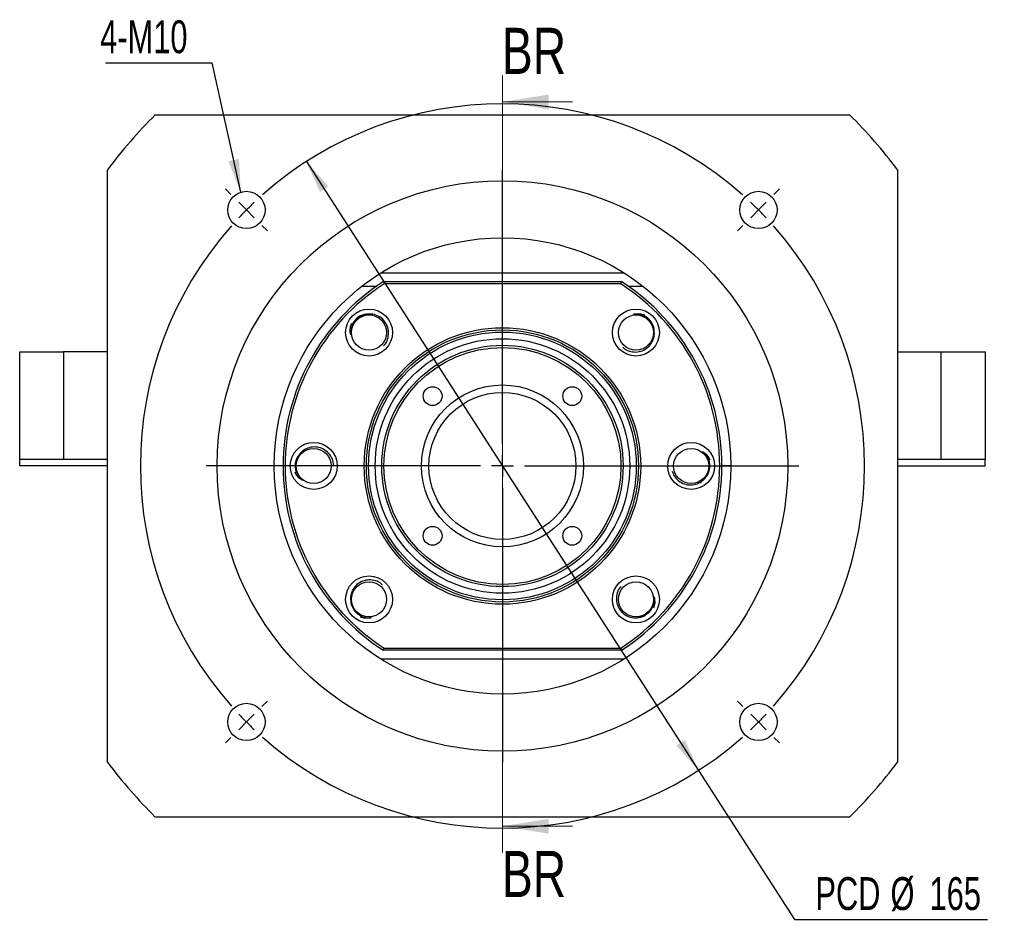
# Paper-space layout 'MBCS35L-I' of a CAD drawing. Header units: millimetres. Extents: x 11 to 324, y 10 to 199.
# Tile 1 of 4: x 16 to 91, y 20 to 88. Entities that reach past the tile are written whole.
import ezdxf

# ---------------------------------------------------------------- set-up
doc = ezdxf.new("R2010")
doc.units = ezdxf.units.MM
doc.layers.add('圖層0', color=7, linetype='Continuous')
doc.styles.add('SLDTEXTSTYLE0', font='TXT', dxfattribs={"width": 0.7})
doc.styles.add('SLDTEXTSTYLE3', font='TXT', dxfattribs={"width": 0.75})
doc.dimstyles.new('SLDDIMSTYLE0', dxfattribs={"dimtxt": 0.18, "dimasz": 2.5, "dimexe": 0, "dimexo": 0.0625, "dimgap": 0, "dimtad": 0, "dimtih": 1, "dimtoh": 1, "dimdec": 0, "dimrnd": 1e-09, "dimzin": 0, "dimdsep": 46, "dimtxsty": 'Standard', "dimsah": 1, "dimcen": 0.09, "dimadec": 0, "dimazin": 0, "dimtfac": 2.5, "dimtdec": 0, "dimtofl": 0, "dimtmove": 0, "dimatfit": 3, "dimfxl": 0, "dimfrac": 2, "dimtolj": 1, "dimtzin": 0, "dimarcsym": 0})
doc.dimstyles.new('SLDDIMSTYLE2', dxfattribs={"dimtxt": 2.5, "dimasz": 2.5, "dimexe": 0, "dimexo": 0.0625, "dimtad": 0, "dimtih": 1, "dimtoh": 1, "dimlfac": 3, "dimrnd": 1e-09, "dimzin": 12, "dimdsep": 46, "dimtxsty": 'SLDTEXTSTYLE0', "dimsah": 1, "dimcen": 0, "dimadec": 0, "dimazin": 3, "dimtfac": 1, "dimtmove": 0, "dimatfit": 3, "dimfxl": 0, "dimfrac": 2, "dimtolj": 1, "dimtzin": 12, "dimarcsym": 0})

# ---------------------------------------------------------------- blocks, each defined once
blk = doc.blocks.new('_D_34')
at = {"layer": '圖層0', "color": 7}
for p, q in [((37.91, 77.227), (67.683, 30.982)), ((67.683, 30.982), (74.977, 19.654)), ((74.977, 19.654), (89.63, 19.654))]:
    blk.add_line(p, q, dxfattribs=at)
for points in [[(37.91, 77.227), (38.939, 74.916), (39.586, 75.333)], [(67.683, 30.982), (66.653, 33.293), (66.006, 32.876)]]:
    blk.add_solid(points, dxfattribs=at)
at = {"layer": '圖層0', "color": 7, "char_height": 2.5, "attachment_point": 1, "style": 'SLDTEXTSTYLE0'}
for s, insert in [('PCD', (76.564, 22.877)), ('%%c', (82.269, 22.877)), ('165', (85.234, 22.877))]:
    blk.add_mtext(s, dxfattribs=dict(at, insert=insert))
blk = doc.blocks.new('SW_NOTE_10')
at = {"layer": '圖層0', "color": 0}
blk.add_line((-8.108, 0), (0, 0), dxfattribs=at)
at = {"layer": '圖層0', "color": 0, "insert": (-8.52, 3.22), "char_height": 2.5, "attachment_point": 1, "style": 'SLDTEXTSTYLE0'}
blk.add_mtext('4-M10', dxfattribs=at)
blk = doc.blocks.new('SW_CENTERMARKSYMBOL_17')
at = {"layer": '圖層0', "color": 0}
for p, q in [((0, 1.667), (0, 22.5)), ((0, 0), (0, 0.833)), ((-1.667, 0), (-22.5, 0)), ((0, 0), (-0.833, 0)), ((0, 0), (0, -0.833)), ((0, 0), (0.833, 0)), ((1.667, 0), (22.5, 0)), ((0, -1.667), (0, -22.5))]:
    blk.add_line(p, q, dxfattribs=at)
blk = doc.blocks.new('SW_CENTERMARKSYMBOL_18')
at = {"layer": '圖層0', "color": 0}
for p, q in [((-40.069, 1.179), (-40.482, 1.591)), ((1.179, 1.179), (1.591, 1.591)), ((-19.445, -17.779), (-19.445, 0.833)), ((-38.891, 0), (-39.48, 0.589)), ((-38.891, 0), (-38.302, -0.589)), ((0, 0), (-0.589, -0.589)), ((0, 0), (0.589, 0.589)), ((-37.712, -1.179), (-37.3, -1.591)), ((-1.179, -1.179), (-1.591, -1.591)), ((-19.445, -19.445), (-19.445, -18.612)), ((-21.112, -19.445), (-39.724, -19.445)), ((-19.445, -19.445), (-20.279, -19.445)), ((-19.445, -19.445), (-19.445, -20.279)), ((-19.445, -19.445), (-18.612, -19.445)), ((-17.779, -19.445), (0.833, -19.445)), ((-19.445, -21.112), (-19.445, -39.724)), ((-37.712, -37.712), (-37.3, -37.3)), ((-1.179, -37.712), (-1.591, -37.3)), ((-38.891, -38.891), (-38.302, -38.302)), ((0, -38.891), (-0.589, -38.302)), ((-38.891, -38.891), (-39.48, -39.48)), ((0, -38.891), (0.589, -39.48)), ((-40.069, -40.069), (-40.482, -40.482)), ((1.179, -40.069), (1.591, -40.482))]:
    blk.add_line(p, q, dxfattribs=at)
for start, end in [(48.47247, 131.52753), (135, 136.73624), (133.26376, 135), (45, 46.73624), (43.26376, 45), (138.47247, 221.52753), (318.47247, 41.52753), (223.26376, 225), (315, 316.73624), (225, 226.73624), (313.26376, 315), (228.47247, 311.52753)]:
    blk.add_arc((-19.445, -19.445), 27.5, start, end, dxfattribs=at)

psp = doc.layouts.new('MBCS35L-I')

# ---------------------------------------------------------------- linework, layer by layer
at = {"color": 7, "linetype": 'Continuous', "lineweight": 18}
for p, q in [((52.7963, 83.7521), (52.7963, 24.7368)), ((58.1163, 81.7521), (52.7963, 81.7521)), ((58.1163, 26.7368), (52.7963, 26.7368))]:
    psp.add_line(p, q, dxfattribs=at)
at = {"color": 7, "linetype": 'Continuous', "lineweight": 25}
for p, q in [((26.4308, 80.7711), (79.1618, 80.7711)), ((22.7963, 31.6044), (22.7963, 76.6044)), ((82.7963, 76.6044), (82.7963, 31.6044)), ((43.5587, 68.7711), (62.0339, 68.7711)), ((43.7532, 68.1044), (43.8025, 67.9378)), ((43.7532, 68.1044), (61.8394, 68.1044)), ((61.7901, 67.9378), (61.8394, 68.1044)), ((42.1348, 67.7711), (43.2569, 67.7711)), ((61.7901, 67.9378), (43.8025, 67.9378)), ((62.3357, 67.7711), (63.4578, 67.7711)), ((16.1296, 54.6044), (16.1296, 62.7711)), ((16.1296, 62.7711), (19.463, 62.7711)), ((19.463, 62.7711), (19.463, 54.6044)), ((22.7963, 62.7711), (19.463, 62.7711)), ((82.7963, 62.7711), (86.1296, 62.7711)), ((86.1296, 54.6044), (86.1296, 62.7711)), ((86.1296, 62.7711), (89.463, 62.7711)), ((89.463, 62.7711), (89.463, 54.6044)), ((19.463, 54.6044), (16.1296, 54.6044)), ((16.1296, 54.1044), (16.1296, 54.6044)), ((22.7963, 54.6044), (19.463, 54.6044)), ((86.1296, 54.6044), (82.7963, 54.6044)), ((89.463, 54.6044), (86.1296, 54.6044)), ((89.463, 54.1044), (89.463, 54.6044)), ((22.7963, 54.1044), (16.1296, 54.1044)), ((36.1296, 54.1044), (35.463, 54.1044)), ((70.1296, 54.1044), (69.463, 54.1044)), ((82.7963, 54.1044), (89.463, 54.1044)), ((43.7532, 40.1044), (43.8025, 40.2711)), ((61.8394, 40.1044), (43.7532, 40.1044)), ((43.8025, 40.2711), (61.7901, 40.2711)), ((61.7901, 40.2711), (61.8394, 40.1044)), ((62.0339, 39.4378), (43.5587, 39.4378)), ((79.1618, 27.4378), (26.4308, 27.4378))]:
    psp.add_line(p, q, dxfattribs=at)
at = {"color": 7, "linetype": 'Continuous', "lineweight": 25, "flags": 128}
psp.add_lwpolyline([(37.0463, 54.1044), (37.0875, 53.7654), (37.0956, 53.7339)], dxfattribs=at)
at = {"color": 7, "linetype": 'Continuous', "lineweight": 25}
for centre, radius in [((52.7963, 54.1044), 21.6667), ((33.3509, 73.5499), 1.4167), ((72.2417, 73.5499), 1.4167), ((52.7963, 54.1044), 17.3333), ((42.6611, 64.2396), 1.7833), ((62.9315, 64.2396), 1.7833), ((42.6611, 64.2396), 1.3333), ((62.9315, 64.2396), 1.3333), ((52.7963, 54.1044), 10.5), ((52.7963, 54.1044), 10.3333), ((52.7963, 54.1044), 10.1667), ((52.7963, 54.1044), 9.6667), ((52.7963, 54.1044), 9.1667), ((52.7963, 54.1044), 9), ((52.7963, 54.1044), 6.15), ((47.493, 59.4077), 0.7167), ((58.0996, 59.4077), 0.7167), ((52.7963, 54.1044), 5.5833), ((38.463, 54.1044), 1.7833), ((38.463, 54.1044), 1.3333), ((67.1296, 54.1044), 1.7833), ((67.1296, 54.1044), 1.3333), ((47.493, 48.8011), 0.7167), ((58.0996, 48.8011), 0.7167), ((42.6611, 43.9692), 1.7833), ((62.9315, 43.9692), 1.7833), ((42.6611, 43.9692), 1.3333), ((62.9315, 43.9692), 1.3333), ((33.3509, 34.659), 1.4167), ((72.2417, 34.659), 1.4167)]:
    psp.add_circle(centre, radius, dxfattribs=at)
for centre, radius, start, end in [((52.7963, 54.1044), 37.5, 134.67461, 143.130102), ((52.7963, 54.1044), 37.5, 36.869898, 45.32539), ((52.7963, 54.1044), 16.6667, 122.85988, 237.14012), ((52.7963, 54.1044), 16.6667, 302.85988, 57.14012), ((52.7963, 54.1044), 16.5, 123.030152, 236.969848), ((52.7963, 54.1044), 16.5, 303.030152, 56.969848), ((42.6611, 64.2396), 1.4167, 103.741656, 156.657737), ((62.9315, 64.2396), 1.4167, 11.957293, 87.273661), ((38.463, 54.1044), 1.4167, 149.404254, 180), ((67.1296, 54.1044), 1.4167, 325.272359, 41.845297), ((52.7963, 54.1044), 37.5, 216.869898, 225.32539), ((52.7963, 54.1044), 37.5, 314.67461, 323.130102)]:
    psp.add_arc(centre, radius, start, end, dxfattribs=at)
for points, knots in [([(42.4771, 65.6235), (42.3946, 65.6081), (42.2359, 65.5786), (42.0154, 65.4841), (41.8182, 65.3607), (41.6443, 65.2056), (41.4983, 65.0239), (41.3466, 64.7519), (41.253, 64.4186), (41.2704, 64.1589), (41.2773, 64.0556)], [0, 0, 0, 0, 0.1147065, 0.2206535, 0.3266002, 0.4325472, 0.5384939, 0.644441, 0.8586434, 1, 1, 1, 1]), ([(43.7695, 63.2327), (43.8197, 63.2836), (43.9901, 63.4564), (44.1302, 63.8588), (44.1638, 64.3678), (44.0159, 64.8564), (43.7184, 65.2631), (43.3081, 65.5404), (42.8717, 65.6599), (42.5946, 65.6343), (42.4771, 65.6235)], [0, 0, 0, 0, 0.0602929, 0.2043701, 0.3467154, 0.4882111, 0.6267976, 0.7654896, 0.9005195, 1, 1, 1, 1]), ([(62.7475, 65.6235), (62.9055, 65.6521), (63.1968, 65.705), (63.4782, 65.6166), (63.607, 65.5762)], [0, 0, 0, 0, 0.5426046, 1, 1, 1, 1]), ([(64.3154, 64.4236), (64.3, 64.5061), (64.2705, 64.6648), (64.176, 64.8853), (64.0525, 65.0826), (63.8974, 65.2564), (63.7158, 65.4024), (63.4438, 65.5541), (63.1104, 65.6477), (62.8507, 65.6304), (62.7475, 65.6235)], [0, 0, 0, 0, 0.1147065, 0.2206535, 0.3266002, 0.4325472, 0.5384939, 0.644441, 0.8586434, 1, 1, 1, 1]), ([(41.2773, 64.0556), (41.2486, 64.2137), (41.1958, 64.5049), (41.2841, 64.7864), (41.3246, 64.9151)], [0, 0, 0, 0, 0.5426046, 1, 1, 1, 1]), ([(61.9302, 63.1261), (61.9794, 63.0777), (62.1505, 62.9094), (62.5508, 62.7707), (63.0597, 62.737), (63.5483, 62.8849), (63.955, 63.1823), (64.2322, 63.5927), (64.3518, 64.029), (64.3262, 64.3061), (64.3154, 64.4236)], [0, 0, 0, 0, 0.0582536, 0.2026434, 0.3452977, 0.4871004, 0.6259877, 0.7649807, 0.9003036, 1, 1, 1, 1]), ([(39.9575, 54.1993), (39.9569, 54.2631), (39.9545, 54.4978), (39.7705, 54.8739), (39.435, 55.2576), (38.9848, 55.4985), (38.4869, 55.5758), (38.0007, 55.4816), (37.6076, 55.2577), (37.4298, 55.0436), (37.3543, 54.9529)], [0, 0, 0, 0, 0.0540889, 0.1991171, 0.342402, 0.484832, 0.6243335, 0.7639411, 0.8998627, 1, 1, 1, 1]), ([(37.3543, 54.9529), (37.3069, 54.8837), (37.2155, 54.7506), (37.1264, 54.5278), (37.0742, 54.3011), (37.061, 54.0685), (37.0862, 53.8368), (37.1713, 53.5372), (37.3408, 53.2353), (37.5367, 53.0639), (37.6145, 52.9958)], [0, 0, 0, 0, 0.11470625, 0.22065315, 0.3266001, 0.4325471, 0.53849408, 0.64444107, 0.85864367, 1, 1, 1, 1]), ([(67.9781, 55.2131), (68.1101, 55.1216), (68.3533, 54.953), (68.4899, 54.6915), (68.5523, 54.5719)], [0, 0, 0, 0, 0.5426051, 1, 1, 1, 1]), ([(68.2383, 53.256), (68.2857, 53.3252), (68.3771, 53.4583), (68.4662, 53.681), (68.5184, 53.9078), (68.5316, 54.1404), (68.5064, 54.3721), (68.4213, 54.6717), (68.2518, 54.9736), (68.0559, 55.145), (67.9781, 55.2131)], [0, 0, 0, 0, 0.11470625, 0.22065315, 0.3266001, 0.4325471, 0.53849408, 0.64444107, 0.85864367, 1, 1, 1, 1]), ([(37.6145, 52.9958), (37.4825, 53.0873), (37.2393, 53.2559), (37.1027, 53.5174), (37.0403, 53.637)], [0, 0, 0, 0, 0.5426051, 1, 1, 1, 1]), ([(65.6861, 53.7199), (65.73, 53.5919), (65.8289, 53.3036), (66.1626, 52.9524), (66.6065, 52.7101), (67.1061, 52.6331), (67.5918, 52.7272), (67.985, 52.9512), (68.1629, 53.1652), (68.2383, 53.256)], [0, 0, 0, 0, 0.1249725, 0.2815226, 0.4371385, 0.5895549, 0.7420871, 0.8905921, 1, 1, 1, 1]), ([(43.6739, 45.0723), (43.6211, 45.1245), (43.4466, 45.297), (43.042, 45.4385), (42.5329, 45.4719), (42.0444, 45.324), (41.6376, 45.0266), (41.3604, 44.6162), (41.2408, 44.1798), (41.2664, 43.9028), (41.2773, 43.7852)], [0, 0, 0, 0, 0.0623636, 0.2061232, 0.3481549, 0.4893388, 0.6276199, 0.7660064, 0.9007387, 1, 1, 1, 1]), ([(61.7975, 44.9477), (61.7565, 44.9057), (61.5961, 44.7414), (61.4631, 44.3495), (61.4287, 43.8412), (61.5768, 43.3524), (61.8742, 42.9457), (62.2846, 42.6685), (62.7209, 42.5489), (62.998, 42.5745), (63.1155, 42.5854)], [0, 0, 0, 0, 0.0500132, 0.1956664, 0.3395689, 0.4826125, 0.622715, 0.7629243, 0.8994312, 1, 1, 1, 1]), ([(63.1155, 42.5854), (63.198, 42.6007), (63.3567, 42.6303), (63.5772, 42.7248), (63.7744, 42.8482), (63.9483, 43.0033), (64.0943, 43.185), (64.246, 43.457), (64.3396, 43.7903), (64.3223, 44.05), (64.3154, 44.1532)], [0, 0, 0, 0, 0.1147065, 0.2206535, 0.3266002, 0.4325472, 0.5384939, 0.644441, 0.8586434, 1, 1, 1, 1]), ([(64.3154, 44.1532), (64.344, 43.9952), (64.3968, 43.704), (64.3085, 43.4225), (64.268, 43.2938)], [0, 0, 0, 0, 0.5426046, 1, 1, 1, 1]), ([(41.2773, 43.7852), (41.2926, 43.7028), (41.3221, 43.5441), (41.4166, 43.3235), (41.5401, 43.1263), (41.6952, 42.9525), (41.8768, 42.8065), (42.1488, 42.6548), (42.4822, 42.5611), (42.7419, 42.5785), (42.8451, 42.5854)], [0, 0, 0, 0, 0.1147065, 0.2206535, 0.3266002, 0.4325472, 0.5384939, 0.644441, 0.8586434, 1, 1, 1, 1]), ([(42.8451, 42.5854), (42.6871, 42.5567), (42.3958, 42.5039), (42.1144, 42.5923), (41.9856, 42.6327)], [0, 0, 0, 0, 0.5426046, 1, 1, 1, 1])]:
    psp.add_open_spline(points, degree=3, knots=knots, dxfattribs=at)
at = {"color": 7, "linetype": 'Continuous', "lineweight": 18}
for points in [[(52.7963, 81.7521), (56.2963, 81.1921), (56.2963, 82.3121)], [(52.7963, 26.7368), (56.2963, 26.1768), (56.2963, 27.2968)]]:
    psp.add_solid(points, dxfattribs=at)

# ---------------------------------------------------------------- block references
at = {"layer": '圖層0', "color": 7}
for name, p in [('SW_NOTE_10', (30.7605, 84.7353)), ('SW_CENTERMARKSYMBOL_18', (72.2417, 73.5499)), ('SW_CENTERMARKSYMBOL_17', (52.7963, 54.1044))]:
    psp.add_blockref(name, p, dxfattribs=at)

# ---------------------------------------------------------------- texts
at = {"color": 7, "linetype": 'Continuous', "char_height": 3.5, "attachment_point": 1, "style": 'SLDTEXTSTYLE3'}
for insert in [(52.7546, 87.3819), (52.7546, 24.8621)]:
    psp.add_mtext('BR', dxfattribs=dict(at, insert=insert))

# ---------------------------------------------------------------- dimensions: what is measured, and where the dimension line sits
at = {"layer": '圖層0', "color": 7}
dim = psp.add_diameter_dim_2p(p1=(67.6831, 30.9823), p2=(37.9095, 77.2266), text='PCD<>', dimstyle='SLDDIMSTYLE2', dxfattribs=at)
dim.commit()
dim.dimension.update_dxf_attribs({"geometry": '_D_34', "text_midpoint": (83.0971, 21.7148), "dimtype": 163})

# ---------------------------------------------------------------- leaders
psp.add_leader([(32.9217, 74.9), (30.7605, 84.7353)], dimstyle='SLDDIMSTYLE0', dxfattribs=at)

doc.saveas('drawing.dxf')
